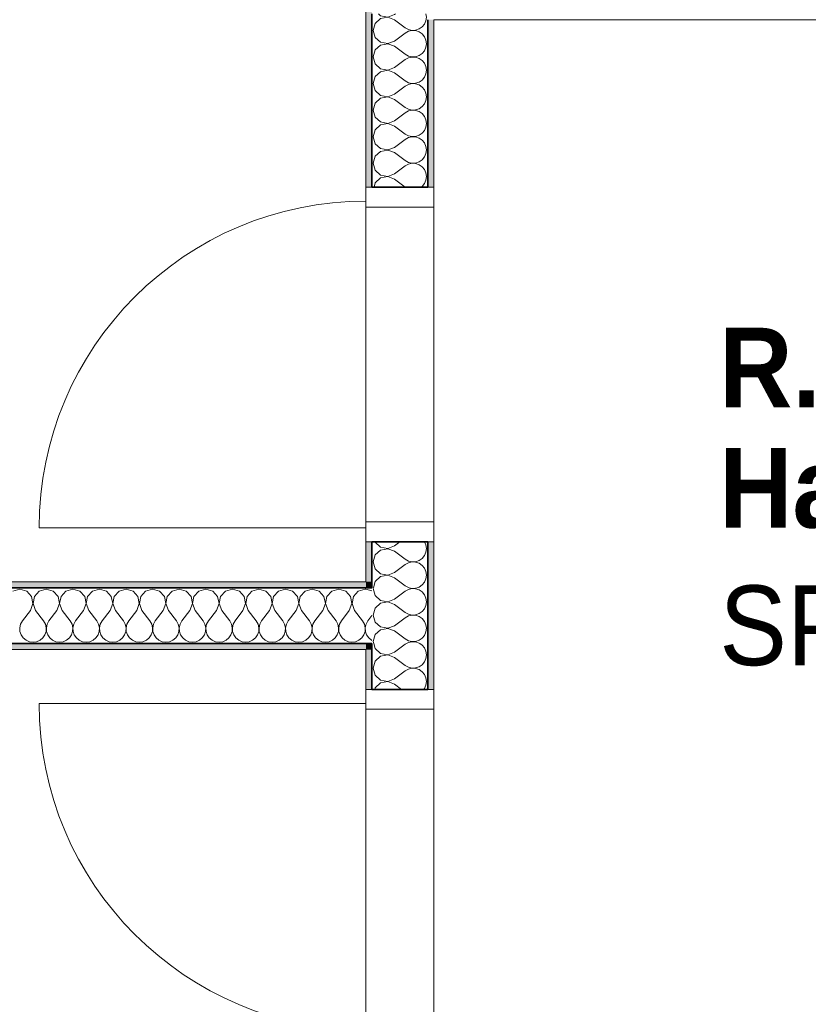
# Model space of a CAD drawing. Header units: centimetres. Extents: x -7.1 to 26.5, y -14.7 to 18.1.
# Tile 42 of 186: x 5.2 to 7.2, y 5.7 to 8.2. Entities that reach past the tile are written whole.
import ezdxf

# ---------------------------------------------------------------- set-up
doc = ezdxf.new("R2010")
doc.units = ezdxf.units.CM
doc.header["$LTSCALE"] = 10
doc.linetypes.add('AUSGEZOGEN', pattern=[0])
for name, color, linetype in [('XR$1$010 Portes', 7, 'Continuous'), ('XR$1$015 Murs intérieurs', 7, 'Continuous'), ('XR$1$015 Murs intérieurs – Lignes de séparation des couches', 7, 'Continuous'), ('XR$1$080 Définition des locaux – Contour', 7, 'Continuous'), ('XR$2$080 Définition des locaux – Texte', 7, 'Continuous'), ('XR$3$015 Murs intérieurs – Hachures des composants', 7, 'Continuous')]:
    doc.layers.add(name, color=color, linetype=linetype)
doc.styles.add('ARIAL', font='arial.ttf')

# ---------------------------------------------------------------- blocks, each defined once
blk = doc.blocks.new('COMPLEXOBJECT_152')
at = {"layer": 'XR$3$015 Murs intérieurs – Hachures des composants', "color": 8, "linetype": 'AUSGEZOGEN', "lineweight": 13, "transparency": 33554687}
for p, q in [((6.1248, 6.8835), (6.1251, 6.8825)), ((6.1251, 6.8825), (6.1385, 6.8702)), ((6.1385, 6.8702), (6.1564, 6.8668)), ((6.1564, 6.8668), (6.1734, 6.8733)), ((6.1734, 6.8733), (6.187, 6.8835)), ((6.2522, 6.8758), (6.2488, 6.8835)), ((6.2534, 6.8667), (6.2522, 6.8758)), ((6.2522, 6.8576), (6.2534, 6.8667)), ((6.1251, 6.8509), (6.1201, 6.8333)), ((6.1385, 6.8631), (6.1251, 6.8509)), ((6.1564, 6.8665), (6.1385, 6.8631)), ((6.1734, 6.86), (6.1564, 6.8665)), ((6.1734, 6.86), (6.2001, 6.84)), ((6.235, 6.8369), (6.2426, 6.8421)), ((6.2426, 6.8421), (6.2485, 6.8491)), ((6.2485, 6.8491), (6.2522, 6.8576)), ((6.1201, 6.8333), (6.1251, 6.8158)), ((6.1734, 6.8067), (6.2001, 6.8267)), ((6.2001, 6.84), (6.2082, 6.8355)), ((6.2082, 6.8311), (6.2001, 6.8267)), ((6.2082, 6.8355), (6.2171, 6.8335)), ((6.2171, 6.8332), (6.2082, 6.8311)), ((6.2171, 6.8335), (6.2263, 6.8339)), ((6.2263, 6.8328), (6.2171, 6.8332)), ((6.2263, 6.8339), (6.235, 6.8369)), ((6.235, 6.8298), (6.2263, 6.8328)), ((6.2426, 6.8246), (6.235, 6.8298)), ((6.2485, 6.8175), (6.2426, 6.8246)), ((6.2522, 6.8091), (6.2485, 6.8175)), ((6.1251, 6.8158), (6.1385, 6.8035)), ((6.1385, 6.7965), (6.1251, 6.7842)), ((6.1385, 6.8035), (6.1564, 6.8001)), ((6.1564, 6.7999), (6.1385, 6.7965)), ((6.1564, 6.8001), (6.1734, 6.8067)), ((6.1734, 6.7933), (6.1564, 6.7999)), ((6.1734, 6.7933), (6.2001, 6.7733)), ((6.2534, 6.8), (6.2522, 6.8091)), ((6.2522, 6.7909), (6.2534, 6.8)), ((6.1251, 6.7842), (6.1206, 6.7685)), ((6.2001, 6.7733), (6.2082, 6.7689)), ((6.2082, 6.7689), (6.2098, 6.7685)), ((6.23, 6.7685), (6.235, 6.7702)), ((6.235, 6.7702), (6.2426, 6.7754)), ((6.2426, 6.7754), (6.2485, 6.7825)), ((6.2485, 6.7825), (6.2522, 6.7909))]:
    blk.add_line(p, q, dxfattribs=at)
blk = doc.blocks.new('COMPLEXOBJECT_153')
at = {"layer": 'XR$3$015 Murs intérieurs – Hachures des composants', "color": 8, "linetype": 'AUSGEZOGEN', "lineweight": 13, "transparency": 33554687}
for p, q in [((6.1331, 8.2085), (6.1385, 8.2035)), ((6.1385, 8.2035), (6.1564, 8.2001)), ((6.1564, 8.2001), (6.1734, 8.2067)), ((6.1734, 8.2067), (6.1759, 8.2085)), ((6.2534, 8.2), (6.2523, 8.2085)), ((6.1251, 8.1842), (6.1201, 8.1667)), ((6.1385, 8.1965), (6.1251, 8.1842)), ((6.1564, 8.1999), (6.1385, 8.1965)), ((6.1734, 8.1933), (6.1564, 8.1999)), ((6.1734, 8.1933), (6.2001, 8.1733)), ((6.2426, 8.1754), (6.2485, 8.1825)), ((6.2485, 8.1825), (6.2522, 8.1909)), ((6.2522, 8.1909), (6.2534, 8.2)), ((6.1201, 8.1667), (6.1251, 8.1491)), ((6.1734, 8.14), (6.2001, 8.16)), ((6.2001, 8.1733), (6.2082, 8.1689)), ((6.2082, 8.1645), (6.2001, 8.16)), ((6.2082, 8.1689), (6.2171, 8.1668)), ((6.2171, 8.1665), (6.2082, 8.1645)), ((6.2171, 8.1668), (6.2263, 8.1672)), ((6.2263, 8.1661), (6.2171, 8.1665)), ((6.2263, 8.1672), (6.235, 8.1702)), ((6.235, 8.1631), (6.2263, 8.1661)), ((6.235, 8.1702), (6.2426, 8.1754)), ((6.2426, 8.1579), (6.235, 8.1631)), ((6.2485, 8.1509), (6.2426, 8.1579)), ((6.1251, 8.1491), (6.1385, 8.1369)), ((6.1385, 8.1298), (6.1251, 8.1175)), ((6.1385, 8.1369), (6.1564, 8.1335)), ((6.1564, 8.1332), (6.1385, 8.1298)), ((6.1564, 8.1335), (6.1734, 8.14)), ((6.1734, 8.1267), (6.1564, 8.1332)), ((6.1734, 8.1267), (6.2001, 8.1067)), ((6.2522, 8.1424), (6.2485, 8.1509)), ((6.2534, 8.1333), (6.2522, 8.1424)), ((6.2522, 8.1242), (6.2534, 8.1333)), ((6.1251, 8.1175), (6.1201, 8.1)), ((6.2001, 8.1067), (6.2082, 8.1022)), ((6.2082, 8.1022), (6.2171, 8.1001)), ((6.2263, 8.1006), (6.235, 8.1035)), ((6.235, 8.1035), (6.2426, 8.1087)), ((6.2426, 8.1087), (6.2485, 8.1158)), ((6.2485, 8.1158), (6.2522, 8.1242)), ((6.1201, 8.1), (6.1251, 8.0825)), ((6.1251, 8.0825), (6.1385, 8.0702)), ((6.1734, 8.0733), (6.2001, 8.0933)), ((6.2082, 8.0978), (6.2001, 8.0933)), ((6.2171, 8.0999), (6.2082, 8.0978)), ((6.2171, 8.1001), (6.2263, 8.1006)), ((6.2263, 8.0994), (6.2171, 8.0999)), ((6.235, 8.0965), (6.2263, 8.0994)), ((6.2426, 8.0913), (6.235, 8.0965)), ((6.2485, 8.0842), (6.2426, 8.0913)), ((6.2522, 8.0758), (6.2485, 8.0842)), ((6.1385, 8.0631), (6.1251, 8.0509)), ((6.1385, 8.0702), (6.1564, 8.0668)), ((6.1564, 8.0665), (6.1385, 8.0631)), ((6.1564, 8.0668), (6.1734, 8.0733)), ((6.1734, 8.06), (6.1564, 8.0665)), ((6.1734, 8.06), (6.2001, 8.04)), ((6.2485, 8.0491), (6.2522, 8.0576)), ((6.2534, 8.0667), (6.2522, 8.0758)), ((6.2522, 8.0576), (6.2534, 8.0667)), ((6.1251, 8.0509), (6.1201, 8.0333)), ((6.1201, 8.0333), (6.1251, 8.0158)), ((6.2001, 8.04), (6.2082, 8.0355)), ((6.2082, 8.0311), (6.2001, 8.0267)), ((6.2082, 8.0355), (6.2171, 8.0335)), ((6.2171, 8.0332), (6.2082, 8.0311)), ((6.2171, 8.0335), (6.2263, 8.0339)), ((6.2263, 8.0328), (6.2171, 8.0332)), ((6.2263, 8.0339), (6.235, 8.0369)), ((6.235, 8.0298), (6.2263, 8.0328)), ((6.235, 8.0369), (6.2426, 8.0421)), ((6.2426, 8.0246), (6.235, 8.0298)), ((6.2426, 8.0421), (6.2485, 8.0491)), ((6.1251, 8.0158), (6.1385, 8.0035)), ((6.1385, 8.0035), (6.1564, 8.0001)), ((6.1564, 8.0001), (6.1734, 8.0067)), ((6.1734, 8.0067), (6.2001, 8.0267)), ((6.2485, 8.0175), (6.2426, 8.0246)), ((6.2522, 8.0091), (6.2485, 8.0175)), ((6.2534, 8), (6.2522, 8.0091)), ((6.1251, 7.9842), (6.1201, 7.9667)), ((6.1385, 7.9965), (6.1251, 7.9842)), ((6.1564, 7.9999), (6.1385, 7.9965)), ((6.1734, 7.9933), (6.1564, 7.9999)), ((6.1734, 7.9933), (6.2001, 7.9733)), ((6.2426, 7.9754), (6.2485, 7.9825)), ((6.2485, 7.9825), (6.2522, 7.9909)), ((6.2522, 7.9909), (6.2534, 8)), ((6.1201, 7.9667), (6.1251, 7.9491)), ((6.1734, 7.94), (6.2001, 7.96)), ((6.2001, 7.9733), (6.2082, 7.9689)), ((6.2082, 7.9645), (6.2001, 7.96)), ((6.2082, 7.9689), (6.2171, 7.9668)), ((6.2171, 7.9665), (6.2082, 7.9645)), ((6.2171, 7.9668), (6.2263, 7.9672)), ((6.2263, 7.9661), (6.2171, 7.9665)), ((6.2263, 7.9672), (6.235, 7.9702)), ((6.235, 7.9631), (6.2263, 7.9661)), ((6.235, 7.9702), (6.2426, 7.9754)), ((6.2426, 7.9579), (6.235, 7.9631)), ((6.2485, 7.9509), (6.2426, 7.9579)), ((6.1251, 7.9491), (6.1385, 7.9369)), ((6.1385, 7.9298), (6.1251, 7.9175)), ((6.1385, 7.9369), (6.1564, 7.9335)), ((6.1564, 7.9332), (6.1385, 7.9298)), ((6.1564, 7.9335), (6.1734, 7.94)), ((6.1734, 7.9267), (6.1564, 7.9332)), ((6.2522, 7.9424), (6.2485, 7.9509)), ((6.2534, 7.9333), (6.2522, 7.9424)), ((6.2522, 7.9242), (6.2534, 7.9333)), ((6.1251, 7.9175), (6.1201, 7.9)), ((6.1734, 7.9267), (6.2001, 7.9067)), ((6.2001, 7.9067), (6.2082, 7.9022)), ((6.235, 7.9035), (6.2426, 7.9087)), ((6.2426, 7.9087), (6.2485, 7.9158)), ((6.2485, 7.9158), (6.2522, 7.9242)), ((6.1201, 7.9), (6.1251, 7.8825)), ((6.1251, 7.8825), (6.1385, 7.8702)), ((6.1734, 7.8733), (6.2001, 7.8933)), ((6.2082, 7.8978), (6.2001, 7.8933)), ((6.2082, 7.9022), (6.2171, 7.9001)), ((6.2171, 7.8999), (6.2082, 7.8978)), ((6.2171, 7.9001), (6.2263, 7.9006)), ((6.2263, 7.8994), (6.2171, 7.8999)), ((6.2263, 7.9006), (6.235, 7.9035)), ((6.235, 7.8965), (6.2263, 7.8994)), ((6.2426, 7.8913), (6.235, 7.8965)), ((6.2485, 7.8842), (6.2426, 7.8913)), ((6.2522, 7.8758), (6.2485, 7.8842)), ((6.1385, 7.8631), (6.1251, 7.8509)), ((6.1385, 7.8702), (6.1564, 7.8668)), ((6.1564, 7.8665), (6.1385, 7.8631)), ((6.1564, 7.8668), (6.1734, 7.8733)), ((6.1734, 7.86), (6.1564, 7.8665)), ((6.1734, 7.86), (6.2001, 7.84)), ((6.2485, 7.8491), (6.2522, 7.8576)), ((6.2534, 7.8667), (6.2522, 7.8758)), ((6.2522, 7.8576), (6.2534, 7.8667)), ((6.1251, 7.8509), (6.1201, 7.8333)), ((6.1201, 7.8333), (6.1251, 7.8158)), ((6.2001, 7.84), (6.2082, 7.8355)), ((6.2082, 7.8311), (6.2001, 7.8267)), ((6.2082, 7.8355), (6.2171, 7.8335)), ((6.2171, 7.8332), (6.2082, 7.8311)), ((6.2171, 7.8335), (6.2263, 7.8339)), ((6.2263, 7.8328), (6.2171, 7.8332)), ((6.2263, 7.8339), (6.235, 7.8369)), ((6.235, 7.8298), (6.2263, 7.8328)), ((6.235, 7.8369), (6.2426, 7.8421)), ((6.2426, 7.8421), (6.2485, 7.8491)), ((6.1251, 7.8158), (6.1385, 7.8035)), ((6.1564, 7.8001), (6.1734, 7.8067)), ((6.1734, 7.8067), (6.2001, 7.8267)), ((6.2426, 7.8246), (6.235, 7.8298)), ((6.2485, 7.8175), (6.2426, 7.8246)), ((6.2522, 7.8091), (6.2485, 7.8175)), ((6.2534, 7.8), (6.2522, 7.8091)), ((6.1251, 7.7842), (6.122, 7.7735)), ((6.1385, 7.7965), (6.1251, 7.7842)), ((6.1385, 7.8035), (6.1564, 7.8001)), ((6.1564, 7.7999), (6.1385, 7.7965)), ((6.1734, 7.7933), (6.1564, 7.7999)), ((6.1734, 7.7933), (6.1999, 7.7735)), ((6.2426, 7.7754), (6.2485, 7.7825)), ((6.2485, 7.7825), (6.2522, 7.7909)), ((6.2522, 7.7909), (6.2534, 7.8)), ((6.2398, 7.7735), (6.2426, 7.7754))]:
    blk.add_line(p, q, dxfattribs=at)
blk = doc.blocks.new('COMPLEXOBJECT_154')
at = {"layer": 'XR$3$015 Murs intérieurs – Hachures des composants', "color": 8, "linetype": 'AUSGEZOGEN', "lineweight": 13, "transparency": 33554687}
for p, q in [((6.1206, 6.7685), (6.1201, 6.7667)), ((6.2098, 6.7685), (6.2171, 6.7668)), ((6.2263, 6.7672), (6.23, 6.7685)), ((6.1201, 6.7667), (6.1251, 6.7491)), ((6.1251, 6.7491), (6.1385, 6.7369)), ((6.1734, 6.74), (6.2001, 6.76)), ((6.2082, 6.7645), (6.2001, 6.76)), ((6.2171, 6.7665), (6.2082, 6.7645)), ((6.2171, 6.7668), (6.2263, 6.7672)), ((6.2263, 6.7661), (6.2171, 6.7665)), ((6.235, 6.7631), (6.2263, 6.7661)), ((6.2426, 6.7579), (6.235, 6.7631)), ((6.2485, 6.7509), (6.2426, 6.7579)), ((6.2522, 6.7424), (6.2485, 6.7509)), ((6.1385, 6.7298), (6.1251, 6.7175)), ((6.1385, 6.7369), (6.1564, 6.7335)), ((6.1564, 6.7332), (6.1385, 6.7298)), ((6.1564, 6.7335), (6.1734, 6.74)), ((6.1734, 6.7267), (6.1564, 6.7332)), ((6.1734, 6.7267), (6.2001, 6.7067)), ((6.2485, 6.7158), (6.2522, 6.7242)), ((6.2534, 6.7333), (6.2522, 6.7424)), ((6.2522, 6.7242), (6.2534, 6.7333)), ((6.1251, 6.7175), (6.1201, 6.7)), ((6.1201, 6.7), (6.1251, 6.6825)), ((6.2001, 6.7067), (6.2082, 6.7022)), ((6.2082, 6.6978), (6.2001, 6.6933)), ((6.2082, 6.7022), (6.2171, 6.7001)), ((6.2171, 6.6999), (6.2082, 6.6978)), ((6.2171, 6.7001), (6.2263, 6.7006)), ((6.2263, 6.6994), (6.2171, 6.6999)), ((6.2263, 6.7006), (6.235, 6.7035)), ((6.235, 6.6965), (6.2263, 6.6994)), ((6.235, 6.7035), (6.2426, 6.7087)), ((6.2426, 6.6913), (6.235, 6.6965)), ((6.2426, 6.7087), (6.2485, 6.7158)), ((6.1251, 6.6825), (6.1385, 6.6702)), ((6.1385, 6.6702), (6.1564, 6.6668)), ((6.1564, 6.6668), (6.1734, 6.6733)), ((6.1734, 6.6733), (6.2001, 6.6933)), ((6.2485, 6.6842), (6.2426, 6.6913)), ((6.2522, 6.6758), (6.2485, 6.6842)), ((6.2534, 6.6667), (6.2522, 6.6758)), ((6.1251, 6.6509), (6.1201, 6.6333)), ((6.1385, 6.6631), (6.1251, 6.6509)), ((6.1564, 6.6665), (6.1385, 6.6631)), ((6.1734, 6.66), (6.1564, 6.6665)), ((6.1734, 6.66), (6.2001, 6.64)), ((6.2426, 6.6421), (6.2485, 6.6491)), ((6.2485, 6.6491), (6.2522, 6.6576)), ((6.2522, 6.6576), (6.2534, 6.6667)), ((6.1201, 6.6333), (6.1215, 6.6285)), ((6.2001, 6.64), (6.2082, 6.6355)), ((6.2082, 6.6311), (6.2034, 6.6285)), ((6.2082, 6.6355), (6.2171, 6.6335)), ((6.2171, 6.6332), (6.2082, 6.6311)), ((6.2171, 6.6335), (6.2263, 6.6339)), ((6.2263, 6.6328), (6.2171, 6.6332)), ((6.2263, 6.6339), (6.235, 6.6369)), ((6.235, 6.6298), (6.2263, 6.6328)), ((6.235, 6.6369), (6.2426, 6.6421)), ((6.2369, 6.6285), (6.235, 6.6298))]:
    blk.add_line(p, q, dxfattribs=at)
blk = doc.blocks.new('COMPLEXOBJECT_155')
at = {"layer": 'XR$3$015 Murs intérieurs – Hachures des composants', "color": 8, "linetype": 'AUSGEZOGEN', "lineweight": 13, "transparency": 33554687}
for p, q in [((6.1215, 6.6285), (6.1251, 6.6158)), ((6.1734, 6.6067), (6.2001, 6.6267)), ((6.2034, 6.6285), (6.2001, 6.6267)), ((6.2426, 6.6246), (6.2369, 6.6285)), ((6.2485, 6.6175), (6.2426, 6.6246)), ((6.1251, 6.6158), (6.1385, 6.6035)), ((6.1385, 6.5965), (6.1251, 6.5842)), ((6.1385, 6.6035), (6.1564, 6.6001)), ((6.1564, 6.5999), (6.1385, 6.5965)), ((6.1564, 6.6001), (6.1734, 6.6067)), ((6.1734, 6.5933), (6.1564, 6.5999)), ((6.2522, 6.6091), (6.2485, 6.6175)), ((6.2534, 6.6), (6.2522, 6.6091)), ((6.2522, 6.5909), (6.2534, 6.6)), ((6.1251, 6.5842), (6.1201, 6.5667)), ((6.1734, 6.5933), (6.2001, 6.5733)), ((6.2001, 6.5733), (6.2082, 6.5689)), ((6.235, 6.5702), (6.2426, 6.5754)), ((6.2426, 6.5754), (6.2485, 6.5825)), ((6.2485, 6.5825), (6.2522, 6.5909)), ((6.1201, 6.5667), (6.1251, 6.5491)), ((6.1251, 6.5491), (6.1385, 6.5369)), ((6.1734, 6.54), (6.2001, 6.56)), ((6.2082, 6.5645), (6.2001, 6.56)), ((6.2082, 6.5689), (6.2171, 6.5668)), ((6.2171, 6.5665), (6.2082, 6.5645)), ((6.2171, 6.5668), (6.2263, 6.5672)), ((6.2263, 6.5661), (6.2171, 6.5665)), ((6.2263, 6.5672), (6.235, 6.5702)), ((6.235, 6.5631), (6.2263, 6.5661)), ((6.2426, 6.5579), (6.235, 6.5631)), ((6.2485, 6.5509), (6.2426, 6.5579)), ((6.2522, 6.5424), (6.2485, 6.5509)), ((6.1385, 6.5298), (6.1251, 6.5175)), ((6.1385, 6.5369), (6.1564, 6.5335)), ((6.1564, 6.5332), (6.1385, 6.5298)), ((6.1564, 6.5335), (6.1734, 6.54)), ((6.1734, 6.5267), (6.1564, 6.5332)), ((6.1734, 6.5267), (6.191, 6.5135)), ((6.2485, 6.5158), (6.2522, 6.5242)), ((6.2534, 6.5333), (6.2522, 6.5424)), ((6.2522, 6.5242), (6.2534, 6.5333)), ((6.1251, 6.5175), (6.1239, 6.5135)), ((6.2465, 6.5135), (6.2485, 6.5158))]:
    blk.add_line(p, q, dxfattribs=at)
blk = doc.blocks.new('COMPLEXOBJECT_161')
at = {"layer": 'XR$3$015 Murs intérieurs – Hachures des composants', "color": 8, "linetype": 'AUSGEZOGEN', "lineweight": 13, "transparency": 33554687}
for p, q in [((6.1168, 6.7604), (6.1018, 6.7647)), ((6.1168, 6.6986), (6.1067, 6.6852)), ((6.1022, 6.6771), (6.1018, 6.6752)), ((6.1067, 6.6852), (6.1022, 6.6771)), ((6.1018, 6.6554), (6.1035, 6.6503)), ((6.1035, 6.6503), (6.1087, 6.6427)), ((6.1087, 6.6427), (6.1158, 6.6368)), ((6.1158, 6.6368), (6.1168, 6.6364))]:
    blk.add_line(p, q, dxfattribs=at)
blk = doc.blocks.new('COMPLEXOBJECT_162')
at = {"layer": 'XR$3$015 Murs intérieurs – Hachures des composants', "color": 8, "linetype": 'AUSGEZOGEN', "lineweight": 13, "transparency": 33554687}
for p, q in [((5.2333, 6.7652), (5.2158, 6.7602)), ((5.2509, 6.7602), (5.2333, 6.7652)), ((5.2631, 6.7467), (5.2509, 6.7602)), ((5.2665, 6.7288), (5.2631, 6.7467)), ((5.2702, 6.7467), (5.2668, 6.7288)), ((5.2825, 6.7602), (5.2702, 6.7467)), ((5.3, 6.7652), (5.2825, 6.7602)), ((5.3175, 6.7602), (5.3, 6.7652)), ((5.3298, 6.7467), (5.3175, 6.7602)), ((5.3332, 6.7288), (5.3298, 6.7467)), ((5.3369, 6.7467), (5.3335, 6.7288)), ((5.3491, 6.7602), (5.3369, 6.7467)), ((5.3667, 6.7652), (5.3491, 6.7602)), ((5.3842, 6.7602), (5.3667, 6.7652)), ((5.3965, 6.7467), (5.3842, 6.7602)), ((5.3999, 6.7288), (5.3965, 6.7467)), ((5.4035, 6.7467), (5.4001, 6.7288)), ((5.4158, 6.7602), (5.4035, 6.7467)), ((5.4333, 6.7652), (5.4158, 6.7602)), ((5.4509, 6.7602), (5.4333, 6.7652)), ((5.4631, 6.7467), (5.4509, 6.7602)), ((5.4665, 6.7288), (5.4631, 6.7467)), ((5.4702, 6.7467), (5.4668, 6.7288)), ((5.4825, 6.7602), (5.4702, 6.7467)), ((5.5, 6.7652), (5.4825, 6.7602)), ((5.5175, 6.7602), (5.5, 6.7652)), ((5.5298, 6.7467), (5.5175, 6.7602)), ((5.5332, 6.7288), (5.5298, 6.7467)), ((5.5369, 6.7467), (5.5335, 6.7288)), ((5.5491, 6.7602), (5.5369, 6.7467)), ((5.5667, 6.7652), (5.5491, 6.7602)), ((5.5842, 6.7602), (5.5667, 6.7652)), ((5.5965, 6.7467), (5.5842, 6.7602)), ((5.5999, 6.7288), (5.5965, 6.7467)), ((5.6035, 6.7467), (5.6001, 6.7288)), ((5.6158, 6.7602), (5.6035, 6.7467)), ((5.6333, 6.7652), (5.6158, 6.7602)), ((5.6509, 6.7602), (5.6333, 6.7652)), ((5.6631, 6.7467), (5.6509, 6.7602)), ((5.6665, 6.7288), (5.6631, 6.7467)), ((5.6702, 6.7467), (5.6668, 6.7288)), ((5.6825, 6.7602), (5.6702, 6.7467)), ((5.7, 6.7652), (5.6825, 6.7602)), ((5.7175, 6.7602), (5.7, 6.7652)), ((5.7298, 6.7467), (5.7175, 6.7602)), ((5.7332, 6.7288), (5.7298, 6.7467)), ((5.7369, 6.7467), (5.7335, 6.7288)), ((5.7491, 6.7602), (5.7369, 6.7467)), ((5.7667, 6.7652), (5.7491, 6.7602)), ((5.7842, 6.7602), (5.7667, 6.7652)), ((5.7965, 6.7467), (5.7842, 6.7602)), ((5.7999, 6.7288), (5.7965, 6.7467)), ((5.8035, 6.7467), (5.8001, 6.7288)), ((5.8158, 6.7602), (5.8035, 6.7467)), ((5.8333, 6.7652), (5.8158, 6.7602)), ((5.8509, 6.7602), (5.8333, 6.7652)), ((5.8631, 6.7467), (5.8509, 6.7602)), ((5.8665, 6.7288), (5.8631, 6.7467)), ((5.8702, 6.7467), (5.8668, 6.7288)), ((5.8825, 6.7602), (5.8702, 6.7467)), ((5.9, 6.7652), (5.8825, 6.7602)), ((5.9175, 6.7602), (5.9, 6.7652)), ((5.9298, 6.7467), (5.9175, 6.7602)), ((5.9332, 6.7288), (5.9298, 6.7467)), ((5.9369, 6.7467), (5.9335, 6.7288)), ((5.9491, 6.7602), (5.9369, 6.7467)), ((5.9667, 6.7652), (5.9491, 6.7602)), ((5.9842, 6.7602), (5.9667, 6.7652)), ((5.9965, 6.7467), (5.9842, 6.7602)), ((5.9999, 6.7288), (5.9965, 6.7467)), ((6.0035, 6.7467), (6.0001, 6.7288)), ((6.0158, 6.7602), (6.0035, 6.7467)), ((6.0333, 6.7652), (6.0158, 6.7602)), ((6.0509, 6.7602), (6.0333, 6.7652)), ((6.0631, 6.7467), (6.0509, 6.7602)), ((6.0665, 6.7288), (6.0631, 6.7467)), ((6.0702, 6.7467), (6.0668, 6.7288)), ((6.0825, 6.7602), (6.0702, 6.7467)), ((6.1, 6.7652), (6.0825, 6.7602)), ((6.1018, 6.7647), (6.1, 6.7652)), ((5.26, 6.7118), (5.2665, 6.7288)), ((5.2668, 6.7288), (5.2733, 6.7118)), ((5.3267, 6.7118), (5.3332, 6.7288)), ((5.3335, 6.7288), (5.34, 6.7118)), ((5.3933, 6.7118), (5.3999, 6.7288)), ((5.4001, 6.7288), (5.4067, 6.7118)), ((5.46, 6.7118), (5.4665, 6.7288)), ((5.4668, 6.7288), (5.4733, 6.7118)), ((5.5267, 6.7118), (5.5332, 6.7288)), ((5.5335, 6.7288), (5.54, 6.7118)), ((5.5933, 6.7118), (5.5999, 6.7288)), ((5.6001, 6.7288), (5.6067, 6.7118)), ((5.66, 6.7118), (5.6665, 6.7288)), ((5.6668, 6.7288), (5.6733, 6.7118)), ((5.7267, 6.7118), (5.7332, 6.7288)), ((5.7335, 6.7288), (5.74, 6.7118)), ((5.7933, 6.7118), (5.7999, 6.7288)), ((5.8001, 6.7288), (5.8067, 6.7118)), ((5.86, 6.7118), (5.8665, 6.7288)), ((5.8668, 6.7288), (5.8733, 6.7118)), ((5.9267, 6.7118), (5.9332, 6.7288)), ((5.9335, 6.7288), (5.94, 6.7118)), ((5.9933, 6.7118), (5.9999, 6.7288)), ((6.0001, 6.7288), (6.0067, 6.7118)), ((6.06, 6.7118), (6.0665, 6.7288)), ((6.0668, 6.7288), (6.0733, 6.7118)), ((5.26, 6.7118), (5.24, 6.6852)), ((5.2733, 6.7118), (5.2933, 6.6852)), ((5.3267, 6.7118), (5.3067, 6.6852)), ((5.34, 6.7118), (5.36, 6.6852)), ((5.3933, 6.7118), (5.3733, 6.6852)), ((5.4067, 6.7118), (5.4267, 6.6852)), ((5.46, 6.7118), (5.44, 6.6852)), ((5.4733, 6.7118), (5.4933, 6.6852)), ((5.5267, 6.7118), (5.5067, 6.6852)), ((5.54, 6.7118), (5.56, 6.6852)), ((5.5933, 6.7118), (5.5733, 6.6852)), ((5.6067, 6.7118), (5.6267, 6.6852)), ((5.66, 6.7118), (5.64, 6.6852)), ((5.6733, 6.7118), (5.6933, 6.6852)), ((5.7267, 6.7118), (5.7067, 6.6852)), ((5.74, 6.7118), (5.76, 6.6852)), ((5.7933, 6.7118), (5.7733, 6.6852)), ((5.8067, 6.7118), (5.8267, 6.6852)), ((5.86, 6.7118), (5.84, 6.6852)), ((5.8733, 6.7118), (5.8933, 6.6852)), ((5.9267, 6.7118), (5.9067, 6.6852)), ((5.94, 6.7118), (5.96, 6.6852)), ((5.9933, 6.7118), (5.9733, 6.6852)), ((6.0067, 6.7118), (6.0267, 6.6852)), ((6.06, 6.7118), (6.04, 6.6852)), ((6.0733, 6.7118), (6.0933, 6.6852)), ((5.2355, 6.6771), (5.2335, 6.6682)), ((5.24, 6.6852), (5.2355, 6.6771)), ((5.2978, 6.6771), (5.2933, 6.6852)), ((5.2999, 6.6682), (5.2978, 6.6771)), ((5.3022, 6.6771), (5.3001, 6.6682)), ((5.3067, 6.6852), (5.3022, 6.6771)), ((5.3645, 6.6771), (5.36, 6.6852)), ((5.3665, 6.6682), (5.3645, 6.6771)), ((5.3689, 6.6771), (5.3668, 6.6682)), ((5.3733, 6.6852), (5.3689, 6.6771)), ((5.4311, 6.6771), (5.4267, 6.6852)), ((5.4332, 6.6682), (5.4311, 6.6771)), ((5.4355, 6.6771), (5.4335, 6.6682)), ((5.44, 6.6852), (5.4355, 6.6771)), ((5.4978, 6.6771), (5.4933, 6.6852)), ((5.4999, 6.6682), (5.4978, 6.6771)), ((5.5022, 6.6771), (5.5001, 6.6682)), ((5.5067, 6.6852), (5.5022, 6.6771)), ((5.5645, 6.6771), (5.56, 6.6852)), ((5.5665, 6.6682), (5.5645, 6.6771)), ((5.5689, 6.6771), (5.5668, 6.6682)), ((5.5733, 6.6852), (5.5689, 6.6771)), ((5.6311, 6.6771), (5.6267, 6.6852)), ((5.6332, 6.6682), (5.6311, 6.6771)), ((5.6355, 6.6771), (5.6335, 6.6682)), ((5.64, 6.6852), (5.6355, 6.6771)), ((5.6978, 6.6771), (5.6933, 6.6852)), ((5.6999, 6.6682), (5.6978, 6.6771)), ((5.7022, 6.6771), (5.7001, 6.6682)), ((5.7067, 6.6852), (5.7022, 6.6771)), ((5.7645, 6.6771), (5.76, 6.6852)), ((5.7665, 6.6682), (5.7645, 6.6771)), ((5.7689, 6.6771), (5.7668, 6.6682)), ((5.7733, 6.6852), (5.7689, 6.6771)), ((5.8311, 6.6771), (5.8267, 6.6852)), ((5.8332, 6.6682), (5.8311, 6.6771)), ((5.8355, 6.6771), (5.8335, 6.6682)), ((5.84, 6.6852), (5.8355, 6.6771)), ((5.8978, 6.6771), (5.8933, 6.6852)), ((5.8999, 6.6682), (5.8978, 6.6771)), ((5.9022, 6.6771), (5.9001, 6.6682)), ((5.9067, 6.6852), (5.9022, 6.6771)), ((5.9645, 6.6771), (5.96, 6.6852)), ((5.9665, 6.6682), (5.9645, 6.6771)), ((5.9689, 6.6771), (5.9668, 6.6682)), ((5.9733, 6.6852), (5.9689, 6.6771)), ((6.0311, 6.6771), (6.0267, 6.6852)), ((6.0332, 6.6682), (6.0311, 6.6771)), ((6.0355, 6.6771), (6.0335, 6.6682)), ((6.04, 6.6852), (6.0355, 6.6771)), ((6.0978, 6.6771), (6.0933, 6.6852)), ((6.0999, 6.6682), (6.0978, 6.6771)), ((6.1018, 6.6752), (6.1001, 6.6682)), ((5.2335, 6.6682), (5.2339, 6.659)), ((5.2339, 6.659), (5.2369, 6.6503)), ((5.2369, 6.6503), (5.2421, 6.6427)), ((5.2913, 6.6427), (5.2965, 6.6503)), ((5.2965, 6.6503), (5.2994, 6.659)), ((5.2994, 6.659), (5.2999, 6.6682)), ((5.3001, 6.6682), (5.3006, 6.659)), ((5.3006, 6.659), (5.3035, 6.6503)), ((5.3035, 6.6503), (5.3087, 6.6427)), ((5.3579, 6.6427), (5.3631, 6.6503)), ((5.3631, 6.6503), (5.3661, 6.659)), ((5.3661, 6.659), (5.3665, 6.6682)), ((5.3668, 6.6682), (5.3672, 6.659)), ((5.3672, 6.659), (5.3702, 6.6503)), ((5.3702, 6.6503), (5.3754, 6.6427)), ((5.4246, 6.6427), (5.4298, 6.6503)), ((5.4298, 6.6503), (5.4328, 6.659)), ((5.4328, 6.659), (5.4332, 6.6682)), ((5.4335, 6.6682), (5.4339, 6.659)), ((5.4339, 6.659), (5.4369, 6.6503)), ((5.4369, 6.6503), (5.4421, 6.6427)), ((5.4913, 6.6427), (5.4965, 6.6503)), ((5.4965, 6.6503), (5.4994, 6.659)), ((5.4994, 6.659), (5.4999, 6.6682)), ((5.5001, 6.6682), (5.5006, 6.659)), ((5.5006, 6.659), (5.5035, 6.6503)), ((5.5035, 6.6503), (5.5087, 6.6427)), ((5.5579, 6.6427), (5.5631, 6.6503)), ((5.5631, 6.6503), (5.5661, 6.659)), ((5.5661, 6.659), (5.5665, 6.6682)), ((5.5668, 6.6682), (5.5672, 6.659)), ((5.5672, 6.659), (5.5702, 6.6503)), ((5.5702, 6.6503), (5.5754, 6.6427)), ((5.6246, 6.6427), (5.6298, 6.6503)), ((5.6298, 6.6503), (5.6328, 6.659)), ((5.6328, 6.659), (5.6332, 6.6682)), ((5.6335, 6.6682), (5.6339, 6.659)), ((5.6339, 6.659), (5.6369, 6.6503)), ((5.6369, 6.6503), (5.6421, 6.6427)), ((5.6913, 6.6427), (5.6965, 6.6503)), ((5.6965, 6.6503), (5.6994, 6.659)), ((5.6994, 6.659), (5.6999, 6.6682)), ((5.7001, 6.6682), (5.7006, 6.659)), ((5.7006, 6.659), (5.7035, 6.6503)), ((5.7035, 6.6503), (5.7087, 6.6427)), ((5.7579, 6.6427), (5.7631, 6.6503)), ((5.7631, 6.6503), (5.7661, 6.659)), ((5.7661, 6.659), (5.7665, 6.6682)), ((5.7668, 6.6682), (5.7672, 6.659)), ((5.7672, 6.659), (5.7702, 6.6503)), ((5.7702, 6.6503), (5.7754, 6.6427)), ((5.8246, 6.6427), (5.8298, 6.6503)), ((5.8298, 6.6503), (5.8328, 6.659)), ((5.8328, 6.659), (5.8332, 6.6682)), ((5.8335, 6.6682), (5.8339, 6.659)), ((5.8339, 6.659), (5.8369, 6.6503)), ((5.8369, 6.6503), (5.8421, 6.6427)), ((5.8913, 6.6427), (5.8965, 6.6503)), ((5.8965, 6.6503), (5.8994, 6.659)), ((5.8994, 6.659), (5.8999, 6.6682)), ((5.9001, 6.6682), (5.9006, 6.659)), ((5.9006, 6.659), (5.9035, 6.6503)), ((5.9035, 6.6503), (5.9087, 6.6427)), ((5.9579, 6.6427), (5.9631, 6.6503)), ((5.9631, 6.6503), (5.9661, 6.659)), ((5.9661, 6.659), (5.9665, 6.6682)), ((5.9668, 6.6682), (5.9672, 6.659)), ((5.9672, 6.659), (5.9702, 6.6503)), ((5.9702, 6.6503), (5.9754, 6.6427)), ((6.0246, 6.6427), (6.0298, 6.6503)), ((6.0298, 6.6503), (6.0328, 6.659)), ((6.0328, 6.659), (6.0332, 6.6682)), ((6.0335, 6.6682), (6.0339, 6.659)), ((6.0339, 6.659), (6.0369, 6.6503)), ((6.0369, 6.6503), (6.0421, 6.6427)), ((6.0913, 6.6427), (6.0965, 6.6503)), ((6.0965, 6.6503), (6.0994, 6.659)), ((6.0994, 6.659), (6.0999, 6.6682)), ((6.1001, 6.6682), (6.1006, 6.659)), ((6.1006, 6.659), (6.1018, 6.6554)), ((5.2421, 6.6427), (5.2491, 6.6368)), ((5.2491, 6.6368), (5.2576, 6.6331)), ((5.2576, 6.6331), (5.2667, 6.6318)), ((5.2667, 6.6318), (5.2758, 6.6331)), ((5.2758, 6.6331), (5.2842, 6.6368)), ((5.2842, 6.6368), (5.2913, 6.6427)), ((5.3087, 6.6427), (5.3158, 6.6368)), ((5.3158, 6.6368), (5.3242, 6.6331)), ((5.3242, 6.6331), (5.3333, 6.6318)), ((5.3333, 6.6318), (5.3424, 6.6331)), ((5.3424, 6.6331), (5.3509, 6.6368)), ((5.3509, 6.6368), (5.3579, 6.6427)), ((5.3754, 6.6427), (5.3825, 6.6368)), ((5.3825, 6.6368), (5.3909, 6.6331)), ((5.3909, 6.6331), (5.4, 6.6318)), ((5.4, 6.6318), (5.4091, 6.6331)), ((5.4091, 6.6331), (5.4175, 6.6368)), ((5.4175, 6.6368), (5.4246, 6.6427)), ((5.4421, 6.6427), (5.4491, 6.6368)), ((5.4491, 6.6368), (5.4576, 6.6331)), ((5.4576, 6.6331), (5.4667, 6.6318)), ((5.4667, 6.6318), (5.4758, 6.6331)), ((5.4758, 6.6331), (5.4842, 6.6368)), ((5.4842, 6.6368), (5.4913, 6.6427)), ((5.5087, 6.6427), (5.5158, 6.6368)), ((5.5158, 6.6368), (5.5242, 6.6331)), ((5.5242, 6.6331), (5.5333, 6.6318)), ((5.5333, 6.6318), (5.5424, 6.6331)), ((5.5424, 6.6331), (5.5509, 6.6368)), ((5.5509, 6.6368), (5.5579, 6.6427)), ((5.5754, 6.6427), (5.5825, 6.6368)), ((5.5825, 6.6368), (5.5909, 6.6331)), ((5.5909, 6.6331), (5.6, 6.6318)), ((5.6, 6.6318), (5.6091, 6.6331)), ((5.6091, 6.6331), (5.6175, 6.6368)), ((5.6175, 6.6368), (5.6246, 6.6427)), ((5.6421, 6.6427), (5.6491, 6.6368)), ((5.6491, 6.6368), (5.6576, 6.6331)), ((5.6576, 6.6331), (5.6667, 6.6318)), ((5.6667, 6.6318), (5.6758, 6.6331)), ((5.6758, 6.6331), (5.6842, 6.6368)), ((5.6842, 6.6368), (5.6913, 6.6427)), ((5.7087, 6.6427), (5.7158, 6.6368)), ((5.7158, 6.6368), (5.7242, 6.6331)), ((5.7242, 6.6331), (5.7333, 6.6318)), ((5.7333, 6.6318), (5.7424, 6.6331)), ((5.7424, 6.6331), (5.7509, 6.6368)), ((5.7509, 6.6368), (5.7579, 6.6427)), ((5.7754, 6.6427), (5.7825, 6.6368)), ((5.7825, 6.6368), (5.7909, 6.6331)), ((5.7909, 6.6331), (5.8, 6.6318)), ((5.8, 6.6318), (5.8091, 6.6331)), ((5.8091, 6.6331), (5.8175, 6.6368)), ((5.8175, 6.6368), (5.8246, 6.6427)), ((5.8421, 6.6427), (5.8491, 6.6368)), ((5.8491, 6.6368), (5.8576, 6.6331)), ((5.8576, 6.6331), (5.8667, 6.6318)), ((5.8667, 6.6318), (5.8758, 6.6331)), ((5.8758, 6.6331), (5.8842, 6.6368)), ((5.8842, 6.6368), (5.8913, 6.6427)), ((5.9087, 6.6427), (5.9158, 6.6368)), ((5.9158, 6.6368), (5.9242, 6.6331)), ((5.9242, 6.6331), (5.9333, 6.6318)), ((5.9333, 6.6318), (5.9424, 6.6331)), ((5.9424, 6.6331), (5.9509, 6.6368)), ((5.9509, 6.6368), (5.9579, 6.6427)), ((5.9754, 6.6427), (5.9825, 6.6368)), ((5.9825, 6.6368), (5.9909, 6.6331)), ((5.9909, 6.6331), (6, 6.6318)), ((6, 6.6318), (6.0091, 6.6331)), ((6.0091, 6.6331), (6.0175, 6.6368)), ((6.0175, 6.6368), (6.0246, 6.6427)), ((6.0421, 6.6427), (6.0491, 6.6368)), ((6.0491, 6.6368), (6.0576, 6.6331)), ((6.0576, 6.6331), (6.0667, 6.6318)), ((6.0667, 6.6318), (6.0758, 6.6331)), ((6.0758, 6.6331), (6.0842, 6.6368)), ((6.0842, 6.6368), (6.0913, 6.6427))]:
    blk.add_line(p, q, dxfattribs=at)

msp = doc.modelspace()

# ---------------------------------------------------------------- hatches: boundary and pattern name
at = {"layer": 'XR$3$015 Murs intérieurs – Hachures des composants', "linetype": 'AUSGEZOGEN', "lineweight": 13, "true_color": 0x202020, "transparency": 33554687}
for points in [[(6.1168, 10.7335), (6.1018, 10.7335), (6.1018, 7.7735), (6.1168, 7.7735)], [(6.2568, 8.1935), (6.2568, 7.7735), (6.2718, 7.7735), (6.2718, 8.1935)], [(6.1168, 6.8835), (6.1018, 6.8835), (6.1018, 6.7835), (6.1168, 6.7835)], [(6.2568, 6.5135), (6.2718, 6.5135), (6.2718, 6.8835), (6.2568, 6.8835)], [(6.1018, 6.7835), (2.2818, 6.7835), (2.2818, 6.7685), (6.1018, 6.7685)], [(6.1168, 6.7685), (6.1168, 6.7835), (6.1018, 6.7835), (6.1018, 6.7685)], [(6.1018, 6.6285), (2.2818, 6.6285), (2.2818, 6.6135), (6.1018, 6.6135)], [(6.1168, 6.6135), (6.1168, 6.6285), (6.1018, 6.6285), (6.1018, 6.6135)], [(6.1168, 6.6135), (6.1018, 6.6135), (6.1018, 6.5135), (6.1168, 6.5135)]]:
    msp.add_hatch(color=250, dxfattribs=at).paths.add_polyline_path(points)

# ---------------------------------------------------------------- linework, layer by layer
at = {"layer": 'XR$1$010 Portes', "color": 7, "linetype": 'AUSGEZOGEN', "lineweight": 13, "transparency": 33554687}
for p, q in [((6.1018, 7.7235), (6.1018, 7.7735)), ((6.1018, 7.7735), (6.2718, 7.7735)), ((6.1168, 7.7735), (6.1018, 7.7735)), ((6.1168, 7.7735), (6.1018, 7.7735)), ((6.2568, 7.7735), (6.1168, 7.7735)), ((6.2568, 7.7735), (6.1168, 7.7735)), ((6.2718, 7.7735), (6.2568, 7.7735)), ((6.2718, 7.7735), (6.2568, 7.7735)), ((6.2718, 7.7735), (6.2718, 7.7235)), ((6.2718, 7.7235), (6.1018, 7.7235)), ((6.1018, 6.9185), (5.2818, 6.9185)), ((6.1018, 6.8835), (6.1018, 6.9335)), ((6.1018, 6.9335), (6.2718, 6.9335)), ((6.2718, 6.9335), (6.2718, 6.8835)), ((6.2718, 6.8835), (6.1018, 6.8835)), ((6.1168, 6.8835), (6.1018, 6.8835)), ((6.1168, 6.8835), (6.1018, 6.8835)), ((6.2568, 6.8835), (6.1168, 6.8835)), ((6.2568, 6.8835), (6.1168, 6.8835)), ((6.2718, 6.8835), (6.2568, 6.8835)), ((6.2718, 6.8835), (6.2568, 6.8835)), ((6.1018, 6.5135), (6.1018, 6.4635)), ((6.2718, 6.5135), (6.1018, 6.5135)), ((6.1168, 6.5135), (6.1018, 6.5135)), ((6.1168, 6.5135), (6.1018, 6.5135)), ((6.2568, 6.5135), (6.1168, 6.5135)), ((6.2568, 6.5135), (6.1168, 6.5135)), ((6.2718, 6.5135), (6.2568, 6.5135)), ((6.2718, 6.5135), (6.2568, 6.5135)), ((6.2718, 6.4635), (6.2718, 6.5135)), ((6.1018, 6.4785), (5.2818, 6.4785)), ((6.1018, 6.4635), (6.2718, 6.4635))]:
    msp.add_line(p, q, dxfattribs=at)
for centre, start, end in [((6.1018, 6.9185), 90, 180), ((6.1018, 6.4785), 180, 270)]:
    msp.add_arc(centre, 0.82, start, end, dxfattribs=at)
at = {"layer": 'XR$1$015 Murs intérieurs', "color": 7, "linetype": 'AUSGEZOGEN', "lineweight": 18, "transparency": 33554687}
for p, q in [((6.1018, 10.7335), (6.1018, 7.7735)), ((6.2718, 7.7735), (6.2718, 8.1935)), ((6.1168, 7.7735), (6.1018, 7.7735)), ((6.2718, 7.7735), (6.2568, 7.7735)), ((6.1168, 6.8835), (6.1018, 6.8835)), ((6.1018, 6.8835), (6.1018, 6.7835)), ((6.2718, 6.8835), (6.2568, 6.8835)), ((6.2718, 6.5135), (6.2718, 6.8835)), ((6.1018, 6.7835), (2.2818, 6.7835)), ((2.2818, 6.6135), (6.1018, 6.6135)), ((6.1018, 6.6135), (6.1018, 6.5135)), ((6.1168, 6.5135), (6.1018, 6.5135)), ((6.2718, 6.5135), (6.2568, 6.5135))]:
    msp.add_line(p, q, dxfattribs=at)
at = {"layer": 'XR$1$015 Murs intérieurs', "color": 7, "linetype": 'AUSGEZOGEN', "lineweight": 35, "transparency": 33554687}
for p, q in [((6.2568, 7.7735), (6.1168, 7.7735)), ((6.2568, 6.8835), (6.1168, 6.8835)), ((6.2568, 6.5135), (6.1168, 6.5135))]:
    msp.add_line(p, q, dxfattribs=at)
at = {"layer": 'XR$1$015 Murs intérieurs – Lignes de séparation des couches', "color": 7, "linetype": 'AUSGEZOGEN', "lineweight": 35, "transparency": 33554687}
for p, q in [((6.1168, 8.2085), (6.1168, 7.7735)), ((6.2568, 8.1935), (6.2568, 7.7735)), ((6.1168, 6.8835), (6.1168, 6.7685)), ((6.2568, 6.8835), (6.2568, 6.5135)), ((6.1018, 6.7685), (2.2818, 6.7685)), ((6.1168, 6.7685), (6.1018, 6.7685)), ((6.1168, 6.7685), (6.1018, 6.7685)), ((6.1018, 6.6285), (2.2818, 6.6285)), ((6.1018, 6.6285), (6.1168, 6.6285)), ((6.1018, 6.6285), (6.1168, 6.6285)), ((6.1168, 6.6285), (6.1168, 6.5135))]:
    msp.add_line(p, q, dxfattribs=at)
at = {"layer": 'XR$1$080 Définition des locaux – Contour', "color": 8, "linetype": 'AUSGEZOGEN', "lineweight": 13, "transparency": 33554687}
for points in [[(2.2818, 10.7335), (2.2818, 6.7835), (6.1018, 6.7835), (6.1018, 10.7335), (2.2818, 10.7335)], [(9.6418, 8.1935), (6.2718, 8.1935), (6.2718, 3.5835), (7.3918, 3.5835), (7.3918, 5.8735), (7.3918, 6.2385), (9.6418, 6.2385), (9.6418, 8.1935)], [(6.1018, 3.7535), (6.1018, 6.6135), (2.2818, 6.6135), (2.2818, 3.7535), (6.1018, 3.7535)]]:
    msp.add_lwpolyline(points, close=True, dxfattribs=at)

# ---------------------------------------------------------------- block references
at = {"layer": 'XR$3$015 Murs intérieurs – Hachures des composants', "color": 8, "linetype": 'AUSGEZOGEN', "lineweight": 13, "transparency": 33554687}
for name in ['COMPLEXOBJECT_153', 'COMPLEXOBJECT_152', 'COMPLEXOBJECT_154', 'COMPLEXOBJECT_162', 'COMPLEXOBJECT_161', 'COMPLEXOBJECT_155']:
    msp.add_blockref(name, (0, 0), dxfattribs=at)

# ---------------------------------------------------------------- texts
at = {"layer": 'XR$2$080 Définition des locaux – Texte', "color": 7, "linetype": 'AUSGEZOGEN', "transparency": 33554687, "insert": (6.9881, 7.4207), "char_height": 0.2, "width": 1.418098, "attachment_point": 1, "line_spacing_factor": 0.903614, "style": 'ARIAL'}
msp.add_mtext('\\A1;{\\fArial|b1|i0|c162|p34;\\W0.90909;R.02}\\P{\\fArial|b1|i0|c162|p34;\\W0.90909;Hall}\\P{\\W0.90909;SP: 9.56 m\\H0.6x;\\S2^ ;}', dxfattribs=at)

doc.saveas('drawing.dxf')
